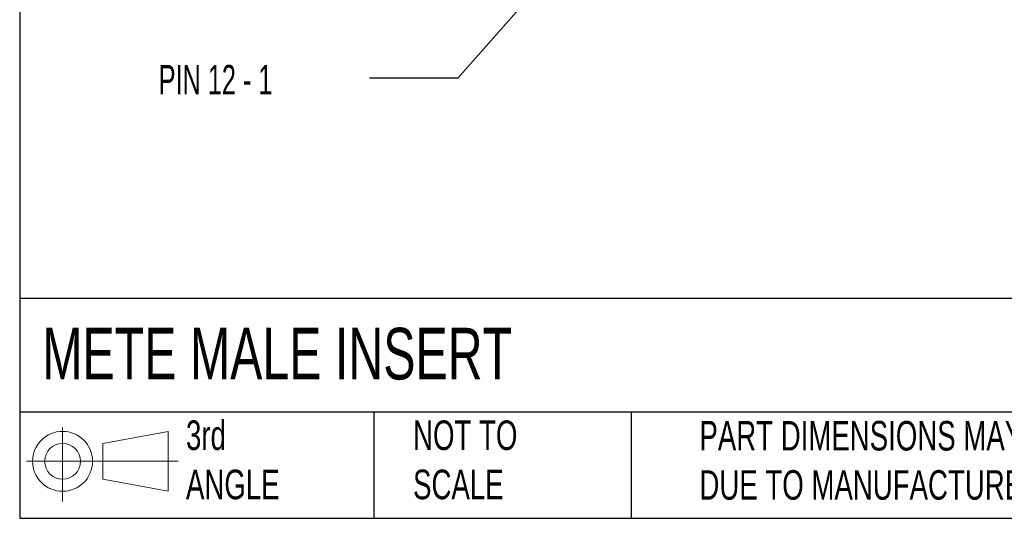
# Model space of a CAD drawing. Header units: millimetres. Extents: x 6 to 273, y 6 to 210.
# Tile 1 of 23: x 6 to 77, y 6 to 42. Entities that reach past the tile are written whole.
import ezdxf

# ---------------------------------------------------------------- set-up
doc = ezdxf.new("R2010")
doc.units = ezdxf.units.MM
doc.linetypes.add('SLD-Solid', pattern=[0])
doc.layers.add('SLD-DEFPOINTS', color=7, linetype='Continuous')
doc.layers.add('TEXT', color=140, linetype='SLD-Solid', lineweight=25)
doc.styles.add('SLDTEXTSTYLE0', font='TXT', dxfattribs={"width": 0.7})
doc.styles.add('SLDTEXTSTYLE1', font='TXT', dxfattribs={"width": 0.64})
doc.dimstyles.new('SLDDIMSTYLE0', dxfattribs={"dimtxt": 0.18, "dimasz": 3.302, "dimexe": 0, "dimexo": 0.0625, "dimgap": 0, "dimtad": 0, "dimtih": 1, "dimtoh": 1, "dimdec": 0, "dimrnd": 1e-09, "dimzin": 0, "dimdsep": 46, "dimtxsty": 'Standard', "dimsah": 1, "dimcen": 0.09, "dimadec": 0, "dimazin": 0, "dimtfac": 3.302, "dimtdec": 0, "dimtofl": 0, "dimtmove": 0, "dimatfit": 3, "dimfxl": 0, "dimfrac": 2, "dimtolj": 1, "dimtzin": 0, "dimarcsym": 0})

# ---------------------------------------------------------------- blocks, each defined once
blk = doc.blocks.new('Block11')
at = {"color": 7, "linetype": 'SLD-Solid', "lineweight": 18}
for p, q in [((2.588, 5.311), (2.588, 0)), ((5.48, 4.167), (10.175, 5.032)), ((10.175, 5.032), (10.175, 0.732)), ((5.48, 1.596), (5.48, 4.167)), ((0, 2.882), (10.874, 2.882)), ((5.48, 1.596), (10.175, 0.732))]:
    blk.add_line(p, q, dxfattribs=at)
for radius in [2.15, 1.286]:
    blk.add_circle((2.588, 2.882), radius, dxfattribs=at)
blk = doc.blocks.new('Block12')
at = {"layer": 'SLD-DEFPOINTS'}
blk.add_blockref('Block11', (0, 0), dxfattribs=at)

msp = doc.modelspace()

# ---------------------------------------------------------------- linework, layer by layer
at = {"layer": 'TEXT'}
for p, q in [((6.35, 209.55), (6.35, 6.35)), ((273.05, 22.126), (6.35, 22.126)), ((273.05, 13.97), (6.35, 13.97)), ((31.75, 13.97), (31.75, 6.35)), ((50.212, 13.97), (50.212, 6.35)), ((6.35, 6.35), (273.05, 6.35))]:
    msp.add_line(p, q, dxfattribs=at)

# ---------------------------------------------------------------- block references
at = {"layer": 'SLD-DEFPOINTS'}
msp.add_blockref('Block12', (6.838, 7.554), dxfattribs=at)

# ---------------------------------------------------------------- texts
at = {"layer": 'TEXT', "attachment_point": 1}
for s, insert, char_height, style in [('PIN 12 - 1', (16.326, 38.863), 2.1167, 'SLDTEXTSTYLE1'), ('METE MALE INSERT', (7.966, 20.011), 3.70417, 'SLDTEXTSTYLE0'), ('3rd^JANGLE', (18.282, 13.367), 2.1167, 'SLDTEXTSTYLE0'), ('NOT TO^JSCALE', (34.575, 13.367), 2.11667, 'SLDTEXTSTYLE0'), ("PART DIMENSIONS MAY DIFFER SLIGHTLY ^JDUE TO MANUFACTURER'S VARIANCES", (55.119, 13.33), 2.11667, 'SLDTEXTSTYLE0')]:
    msp.add_mtext(s, dxfattribs=dict(at, insert=insert, char_height=char_height, style=style))

# ---------------------------------------------------------------- leaders
at = {"layer": 'TEXT'}
msp.add_leader([(59.863, 62.989), (37.787, 37.906), (31.437, 37.906)], dimstyle='SLDDIMSTYLE0', dxfattribs=at)

doc.saveas('drawing.dxf')
